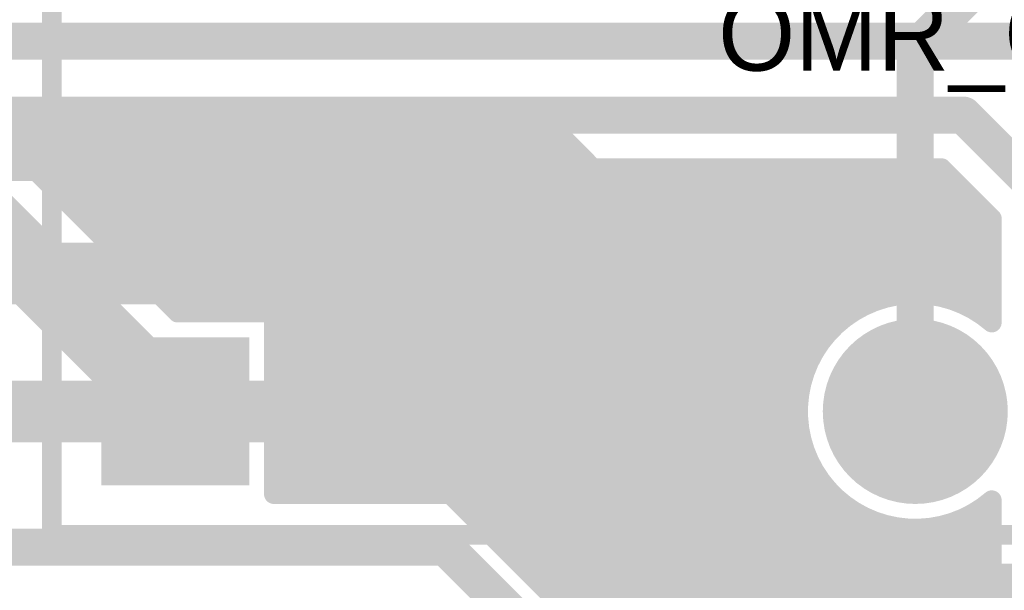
# Model space of a CAD drawing. Extents: x 7.17 to 14.1, y 4 to 11.75.
# Tile 166 of 219: x 9.31 to 9.71, y 8.34 to 8.57. Entities that reach past the tile are written whole.
import ezdxf

# ---------------------------------------------------------------- set-up
doc = ezdxf.new("R2010")
doc.units = 0
doc.layers.get('0').update_dxf_attribs({"linetype": 'CONTINUOUS'})
for name, color, linetype in [('BOTTOMLAYER', 5, 'CONTINUOUS'), ('BOTTOMSOLDER', 6, 'CONTINUOUS'), ('MECHANICAL1', 6, 'CONTINUOUS'), ('MULTILAYER', 9, 'CONTINUOUS'), ('TOPLAYER', 1, 'CONTINUOUS'), ('TOPOVERLAY', 2, 'CONTINUOUS'), ('TOPSOLDER', 216, 'CONTINUOUS')]:
    doc.layers.add(name, color=color, linetype=linetype)

# ---------------------------------------------------------------- blocks, each defined once
blk = doc.blocks.new('RELAY44_24')
at = {"layer": 'BOTTOMSOLDER', "const_width": 0.0375}
blk.add_lwpolyline([(0.28125, 0, 1), (0.31875, 0, 1)], format="xyb", close=True, dxfattribs=at)
at = {"layer": 'BOTTOMSOLDER'}
blk.add_solid([(0.03, -0.03), (0.03, 0.03), (-0.03, -0.03), (-0.03, 0.03)], dxfattribs=at)
at = {"layer": 'MECHANICAL1', "const_width": 0.008}
for points in [[(-0.05, -0.05), (-0.05, 0.35)], [(-0.05, -0.05), (0.75, -0.05)]]:
    blk.add_lwpolyline(points, dxfattribs=at)
at = {"layer": 'MECHANICAL1', "const_width": 0.004}
blk.add_lwpolyline([(-0.052, -0.05, 1), (-0.048, -0.05, 1)], format="xyb", close=True, dxfattribs=at)
blk.add_lwpolyline([(-0.052, -0.05, 1), (-0.048, -0.05, 1)], format="xyb", close=True, dxfattribs=at)
at = {"layer": 'MULTILAYER', "const_width": 0.0335}
blk.add_lwpolyline([(0.28325, 0, 1), (0.31675, 0, 1)], format="xyb", close=True, dxfattribs=at)
at = {"layer": 'MULTILAYER'}
blk.add_solid([(0.026, -0.026), (0.026, 0.026), (-0.026, -0.026), (-0.026, 0.026)], dxfattribs=at)
at = {"layer": 'TOPOVERLAY', "const_width": 0.008}
for points in [[(-0.05, -0.05), (-0.05, 0.35)], [(-0.05, -0.05), (0.75, -0.05)]]:
    blk.add_lwpolyline(points, dxfattribs=at)
at = {"layer": 'TOPOVERLAY', "const_width": 0.004}
blk.add_lwpolyline([(-0.052, -0.05, 1), (-0.048, -0.05, 1)], format="xyb", close=True, dxfattribs=at)
blk.add_lwpolyline([(-0.052, -0.05, 1), (-0.048, -0.05, 1)], format="xyb", close=True, dxfattribs=at)
at = {"layer": 'TOPSOLDER', "const_width": 0.0375}
blk.add_lwpolyline([(0.28125, 0, 1), (0.31875, 0, 1)], format="xyb", close=True, dxfattribs=at)
at = {"layer": 'TOPSOLDER'}
blk.add_solid([(0.03, -0.03), (0.03, 0.03), (-0.03, -0.03), (-0.03, 0.03)], dxfattribs=at)

msp = doc.modelspace()

# ---------------------------------------------------------------- linework, layer by layer
at = {"layer": 'BOTTOMLAYER'}
for points, const_width in [([(8.250404, 8.565), (9.944447, 8.565)], 0.015), ([(8.230404, 8.535), (9.694447, 8.535)], 0.015), ([(9.694447, 8.535), (9.727404, 8.502043)], 0.015), ([(9.317416, 8.5135), (9.685541, 8.5135)], 0.008), ([(9.317416, 8.5135), (9.375916, 8.455)], 0.008), ([(9.319756, 8.5135), (9.378256, 8.455)], 0.008), ([(9.322043, 8.508873), (9.32667, 8.5135)], 0.008), ([(9.325579, 8.505337), (9.333742, 8.5135)], 0.008), ([(9.326827, 8.5135), (9.385327, 8.455)], 0.008), ([(9.329114, 8.501802), (9.340813, 8.5135)], 0.008), ([(9.33265, 8.498266), (9.347884, 8.5135)], 0.008), ([(9.333898, 8.5135), (9.392398, 8.455)], 0.008), ([(9.336185, 8.494731), (9.354955, 8.5135)], 0.008), ([(9.339721, 8.491195), (9.362026, 8.5135)], 0.008), ([(9.340969, 8.5135), (9.399469, 8.455)], 0.008), ([(9.343257, 8.48766), (9.369097, 8.5135)], 0.008), ([(9.346792, 8.484124), (9.376168, 8.5135)], 0.008), ([(9.34804, 8.5135), (9.40654, 8.455)], 0.008), ([(9.350328, 8.480588), (9.383239, 8.5135)], 0.008), ([(9.353863, 8.477053), (9.39031, 8.5135)], 0.008), ([(9.355111, 8.5135), (9.413611, 8.455)], 0.008), ([(9.357399, 8.473517), (9.397381, 8.5135)], 0.008), ([(9.360934, 8.469982), (9.404452, 8.5135)], 0.008), ([(9.362182, 8.5135), (9.602151, 8.273532)], 0.008), ([(9.36447, 8.466446), (9.411524, 8.5135)], 0.008), ([(9.368005, 8.462911), (9.418595, 8.5135)], 0.008), ([(9.369254, 8.5135), (9.606524, 8.27623)], 0.008), ([(9.371541, 8.459375), (9.425666, 8.5135)], 0.008), ([(9.375077, 8.45584), (9.432737, 8.5135)], 0.008), ([(9.376325, 8.5135), (9.611356, 8.278469)], 0.008), ([(9.381308, 8.455), (9.439808, 8.5135)], 0.008), ([(9.383396, 8.5135), (9.616714, 8.280182)], 0.008), ([(9.388379, 8.455), (9.446879, 8.5135)], 0.008), ([(9.390467, 8.5135), (9.622717, 8.28125)], 0.008), ([(9.39545, 8.455), (9.45395, 8.5135)], 0.008), ([(9.397538, 8.5135), (9.629592, 8.281446)], 0.008), ([(9.402521, 8.455), (9.461021, 8.5135)], 0.008), ([(9.404609, 8.5135), (9.637873, 8.280237)], 0.008), ([(9.409592, 8.455), (9.468092, 8.5135)], 0.008), ([(9.41168, 8.5135), (9.649816, 8.275364)], 0.008), ([(9.414904, 8.417885), (9.510519, 8.5135)], 0.008), ([(9.414904, 8.432027), (9.496377, 8.5135)], 0.008), ([(9.414904, 8.424956), (9.503448, 8.5135)], 0.008), ([(9.414904, 8.446169), (9.482235, 8.5135)], 0.008), ([(9.414904, 8.439098), (9.489306, 8.5135)], 0.008), ([(9.414904, 8.45324), (9.475164, 8.5135)], 0.008), ([(9.414904, 8.389601), (9.538803, 8.5135)], 0.008), ([(9.414904, 8.38253), (9.545875, 8.5135)], 0.008), ([(9.414904, 8.403743), (9.524661, 8.5135)], 0.008), ([(9.414904, 8.396672), (9.531732, 8.5135)], 0.008), ([(9.414904, 8.410814), (9.51759, 8.5135)], 0.008), ([(9.418751, 8.5135), (9.684593, 8.247659)], 0.008), ([(9.420946, 8.3815), (9.552946, 8.5135)], 0.008), ([(9.425822, 8.5135), (9.686251, 8.253071)], 0.008), ([(9.428017, 8.3815), (9.560017, 8.5135)], 0.008), ([(9.432894, 8.5135), (9.688444, 8.257949)], 0.008), ([(9.435088, 8.3815), (9.567088, 8.5135)], 0.008), ([(9.439965, 8.5135), (9.691102, 8.262363)], 0.008), ([(9.442159, 8.3815), (9.574159, 8.5135)], 0.008), ([(9.447036, 8.5135), (9.694184, 8.266352)], 0.008), ([(9.44923, 8.3815), (9.58123, 8.5135)], 0.008), ([(9.454107, 8.5135), (9.697672, 8.269935)], 0.008), ([(9.456301, 8.3815), (9.588301, 8.5135)], 0.008), ([(9.461178, 8.5135), (9.701564, 8.273113)], 0.008), ([(9.463372, 8.3815), (9.595372, 8.5135)], 0.008), ([(9.468249, 8.5135), (9.705875, 8.275873)], 0.008), ([(9.470443, 8.3815), (9.602443, 8.5135)], 0.008), ([(9.47532, 8.5135), (9.705904, 8.282916)], 0.008), ([(9.477514, 8.3815), (9.609514, 8.5135)], 0.008), ([(9.482391, 8.5135), (9.705904, 8.289987)], 0.008), ([(9.484585, 8.3815), (9.616585, 8.5135)], 0.008), ([(9.489462, 8.5135), (9.705904, 8.297058)], 0.008), ([(9.490721, 8.380564), (9.623657, 8.5135)], 0.008), ([(9.495605, 8.378378), (9.630728, 8.5135)], 0.008), ([(9.496533, 8.5135), (9.705904, 8.304129)], 0.008), ([(9.499576, 8.375277), (9.637799, 8.5135)], 0.008), ([(9.503111, 8.371741), (9.64487, 8.5135)], 0.008), ([(9.503604, 8.5135), (9.705904, 8.3112)], 0.008), ([(9.506647, 8.368206), (9.651941, 8.5135)], 0.008), ([(9.510182, 8.36467), (9.659012, 8.5135)], 0.008), ([(9.510676, 8.5135), (9.635107, 8.389069)], 0.008), ([(9.513718, 8.361135), (9.666083, 8.5135)], 0.008), ([(9.517253, 8.357599), (9.673154, 8.5135)], 0.008), ([(9.517747, 8.5135), (9.629206, 8.402041)], 0.008), ([(9.520789, 8.354064), (9.680225, 8.5135)], 0.008), ([(9.524818, 8.5135), (9.627597, 8.410721)], 0.008), ([(9.531889, 8.5135), (9.627492, 8.417896)], 0.008), ([(9.53896, 8.5135), (9.628296, 8.424164)], 0.008), ([(9.546031, 8.5135), (9.629759, 8.429772)], 0.008), ([(9.553102, 8.5135), (9.631751, 8.434851)], 0.008), ([(9.560173, 8.5135), (9.634196, 8.439477)], 0.008), ([(9.567244, 8.5135), (9.63705, 8.443694)], 0.008), ([(9.574316, 8.5135), (9.640288, 8.447527)], 0.008), ([(9.581387, 8.5135), (9.6439, 8.450986)], 0.008), ([(9.588458, 8.5135), (9.647888, 8.454069)], 0.008), ([(9.595529, 8.5135), (9.652269, 8.45676)], 0.008), ([(9.6026, 8.5135), (9.657073, 8.459026)], 0.008), ([(9.609671, 8.5135), (9.662358, 8.460813)], 0.008), ([(9.616742, 8.5135), (9.668215, 8.462027)], 0.008), ([(9.623813, 8.5135), (9.674813, 8.4625)], 0.008), ([(9.630884, 8.5135), (9.682495, 8.46189)], 0.008), ([(9.637955, 8.5135), (9.692227, 8.459229)], 0.008), ([(9.645002, 8.5135), (9.705904, 8.452598)], 0.008), ([(9.652073, 8.5135), (9.705904, 8.459669)], 0.008), ([(9.659144, 8.5135), (9.705904, 8.46674)], 0.008), ([(9.666215, 8.5135), (9.705904, 8.473811)], 0.008), ([(9.673286, 8.5135), (9.705904, 8.480882)], 0.008), ([(9.680358, 8.5135), (9.705904, 8.487954)], 0.008), ([(9.685541, 8.5135), (9.705904, 8.493137)], 0.008), ([(9.289904, 8.5), (9.374904, 8.415)], 0.03), ([(9.524325, 8.350528), (9.686419, 8.512622)], 0.008), ([(9.52786, 8.346993), (9.689955, 8.509087)], 0.008), ([(9.531396, 8.343457), (9.69349, 8.505551)], 0.008), ([(9.651135, 8.456125), (9.697026, 8.502016)], 0.008), ([(9.663088, 8.461007), (9.700561, 8.49848)], 0.008), ([(9.671532, 8.46238), (9.704097, 8.494945)], 0.008), ([(9.705904, 8.45099), (9.705904, 8.493137)], 0.008), ([(9.678581, 8.462357), (9.705904, 8.489681)], 0.008), ([(9.68476, 8.461466), (9.705904, 8.48261)], 0.008), ([(9.690301, 8.459935), (9.705904, 8.475539)], 0.008), ([(9.695323, 8.457887), (9.705904, 8.468468)], 0.008), ([(9.699899, 8.455392), (9.705904, 8.461396)], 0.008), ([(9.375916, 8.455), (9.414904, 8.455)], 0.008), ([(9.414904, 8.3815), (9.414904, 8.455)], 0.008), ([(9.414904, 8.453707), (9.487302, 8.38131)], 0.008), ([(9.414904, 8.446636), (9.48004, 8.3815)], 0.008), ([(9.414904, 8.439565), (9.472969, 8.3815)], 0.008), ([(9.534931, 8.339921), (9.633779, 8.438769)], 0.008), ([(9.414904, 8.432494), (9.465898, 8.3815)], 0.008), ([(9.414904, 8.425423), (9.458827, 8.3815)], 0.008), ([(9.538467, 8.336386), (9.628897, 8.426816)], 0.008), ([(9.414904, 8.418352), (9.451756, 8.3815)], 0.008), ([(9.542002, 8.33285), (9.627524, 8.418372)], 0.008), ([(9.414904, 8.411281), (9.444685, 8.3815)], 0.008), ([(9.545253, 8.32903), (9.627546, 8.411323)], 0.008), ([(9.414904, 8.40421), (9.437614, 8.3815)], 0.008), ([(9.547629, 8.324335), (9.628438, 8.405144)], 0.008), ([(9.548855, 8.31849), (9.629969, 8.399603)], 0.008), ([(9.414904, 8.397139), (9.430543, 8.3815)], 0.008), ([(9.548904, 8.311468), (9.632017, 8.394581)], 0.008), ([(9.414904, 8.390068), (9.423471, 8.3815)], 0.008), ([(9.548904, 8.304396), (9.634512, 8.390005)], 0.008), ([(9.548904, 8.297325), (9.637413, 8.385834)], 0.008), ([(9.414904, 8.3815), (9.484447, 8.3815)], 0.008), ([(9.548904, 8.290254), (9.640695, 8.382045)], 0.008), ([(9.548904, 8.283183), (9.644351, 8.37863)], 0.008), ([(9.705904, 8.275889), (9.705904, 8.37901)], 0.008), ([(9.49965, 8.375203), (9.542607, 8.332246)], 0.008), ([(9.548904, 8.276112), (9.648384, 8.375592)], 0.008), ([(9.604318, 8.274957), (9.705904, 8.376543)], 0.008), ([(9.648973, 8.375203), (9.705904, 8.318272)], 0.008), ([(9.699381, 8.374292), (9.705904, 8.367769)], 0.008), ([(9.703598, 8.377146), (9.705904, 8.37484)], 0.008), ([(9.553088, 8.273226), (9.652813, 8.37295)], 0.008), ([(9.556996, 8.270062), (9.657671, 8.370736)], 0.008), ([(9.570164, 8.247874), (9.693642, 8.371352)], 0.008), ([(9.61658, 8.280148), (9.705904, 8.369472)], 0.008), ([(9.61658, 8.280148), (9.705904, 8.369472)], 0.008), ([(9.689676, 8.369855), (9.705904, 8.353627)], 0.008), ([(9.694755, 8.371847), (9.705904, 8.360698)], 0.008), ([(9.5605, 8.266494), (9.663017, 8.369011)], 0.008), ([(9.563597, 8.262521), (9.668951, 8.367874)], 0.008), ([(9.566271, 8.258124), (9.675653, 8.367506)], 0.008), ([(9.568483, 8.253265), (9.683503, 8.368285)], 0.008), ([(9.661945, 8.369302), (9.705904, 8.325343)], 0.008), ([(9.670625, 8.367693), (9.705904, 8.332414)], 0.008), ([(9.677801, 8.367588), (9.705904, 8.339485)], 0.008), ([(9.684068, 8.368392), (9.705904, 8.346556)], 0.008), ([(9.219447, 8.36), (9.484447, 8.36)], 0.015), ([(9.484447, 8.36), (9.527404, 8.317043)], 0.015), ([(9.624933, 8.281431), (9.705904, 8.362401)], 0.008), ([(9.631849, 8.281275), (9.705904, 8.35533)], 0.008), ([(9.63788, 8.280235), (9.705904, 8.348259)], 0.008), ([(9.64326, 8.278544), (9.705904, 8.341188)], 0.008)]:
    msp.add_lwpolyline(points, dxfattribs=dict(at, const_width=const_width))
for points, const_width in [([(9.690697, 8.535, 1), (9.698197, 8.535, 1)], 0.0075), ([(9.690697, 8.535, 1), (9.698197, 8.535, 1)], 0.0075), ([(9.315416, 8.5135, 1), (9.319416, 8.5135, 1)], 0.004), ([(9.315416, 8.5135, 1), (9.319416, 8.5135, 1)], 0.004), ([(9.317756, 8.5135, 1), (9.321756, 8.5135, 1)], 0.004), ([(9.32467, 8.5135, 1), (9.32867, 8.5135, 1)], 0.004), ([(9.324827, 8.5135, 1), (9.328827, 8.5135, 1)], 0.004), ([(9.331741, 8.5135, 1), (9.335741, 8.5135, 1)], 0.004), ([(9.331898, 8.5135, 1), (9.335898, 8.5135, 1)], 0.004), ([(9.338813, 8.5135, 1), (9.342813, 8.5135, 1)], 0.004), ([(9.338969, 8.5135, 1), (9.342969, 8.5135, 1)], 0.004), ([(9.345884, 8.5135, 1), (9.349884, 8.5135, 1)], 0.004), ([(9.34604, 8.5135, 1), (9.35004, 8.5135, 1)], 0.004), ([(9.352955, 8.5135, 1), (9.356955, 8.5135, 1)], 0.004), ([(9.353111, 8.5135, 1), (9.357111, 8.5135, 1)], 0.004), ([(9.360026, 8.5135, 1), (9.364026, 8.5135, 1)], 0.004), ([(9.360183, 8.5135, 1), (9.364183, 8.5135, 1)], 0.004), ([(9.367097, 8.5135, 1), (9.371097, 8.5135, 1)], 0.004), ([(9.367254, 8.5135, 1), (9.371254, 8.5135, 1)], 0.004), ([(9.374168, 8.5135, 1), (9.378168, 8.5135, 1)], 0.004), ([(9.374325, 8.5135, 1), (9.378325, 8.5135, 1)], 0.004), ([(9.381239, 8.5135, 1), (9.385239, 8.5135, 1)], 0.004), ([(9.381396, 8.5135, 1), (9.385396, 8.5135, 1)], 0.004), ([(9.38831, 8.5135, 1), (9.39231, 8.5135, 1)], 0.004), ([(9.388467, 8.5135, 1), (9.392467, 8.5135, 1)], 0.004), ([(9.395381, 8.5135, 1), (9.399381, 8.5135, 1)], 0.004), ([(9.395538, 8.5135, 1), (9.399538, 8.5135, 1)], 0.004), ([(9.402453, 8.5135, 1), (9.406453, 8.5135, 1)], 0.004), ([(9.402609, 8.5135, 1), (9.406609, 8.5135, 1)], 0.004), ([(9.409524, 8.5135, 1), (9.413524, 8.5135, 1)], 0.004), ([(9.40968, 8.5135, 1), (9.41368, 8.5135, 1)], 0.004), ([(9.416595, 8.5135, 1), (9.420595, 8.5135, 1)], 0.004), ([(9.416751, 8.5135, 1), (9.420751, 8.5135, 1)], 0.004), ([(9.423666, 8.5135, 1), (9.427666, 8.5135, 1)], 0.004), ([(9.423822, 8.5135, 1), (9.427822, 8.5135, 1)], 0.004), ([(9.430737, 8.5135, 1), (9.434737, 8.5135, 1)], 0.004), ([(9.430893, 8.5135, 1), (9.434893, 8.5135, 1)], 0.004), ([(9.437808, 8.5135, 1), (9.441808, 8.5135, 1)], 0.004), ([(9.437965, 8.5135, 1), (9.441965, 8.5135, 1)], 0.004), ([(9.444879, 8.5135, 1), (9.448879, 8.5135, 1)], 0.004), ([(9.445036, 8.5135, 1), (9.449036, 8.5135, 1)], 0.004), ([(9.45195, 8.5135, 1), (9.45595, 8.5135, 1)], 0.004), ([(9.452107, 8.5135, 1), (9.456107, 8.5135, 1)], 0.004), ([(9.459021, 8.5135, 1), (9.463021, 8.5135, 1)], 0.004), ([(9.459178, 8.5135, 1), (9.463178, 8.5135, 1)], 0.004), ([(9.466092, 8.5135, 1), (9.470092, 8.5135, 1)], 0.004), ([(9.466249, 8.5135, 1), (9.470249, 8.5135, 1)], 0.004), ([(9.473164, 8.5135, 1), (9.477163, 8.5135, 1)], 0.004), ([(9.47332, 8.5135, 1), (9.47732, 8.5135, 1)], 0.004), ([(9.480235, 8.5135, 1), (9.484235, 8.5135, 1)], 0.004), ([(9.480391, 8.5135, 1), (9.484391, 8.5135, 1)], 0.004), ([(9.487306, 8.5135, 1), (9.491306, 8.5135, 1)], 0.004), ([(9.487462, 8.5135, 1), (9.491462, 8.5135, 1)], 0.004), ([(9.494377, 8.5135, 1), (9.498377, 8.5135, 1)], 0.004), ([(9.494533, 8.5135, 1), (9.498533, 8.5135, 1)], 0.004), ([(9.501448, 8.5135, 1), (9.505448, 8.5135, 1)], 0.004), ([(9.501604, 8.5135, 1), (9.505605, 8.5135, 1)], 0.004), ([(9.508519, 8.5135, 1), (9.512519, 8.5135, 1)], 0.004), ([(9.508676, 8.5135, 1), (9.512676, 8.5135, 1)], 0.004), ([(9.51559, 8.5135, 1), (9.51959, 8.5135, 1)], 0.004), ([(9.515747, 8.5135, 1), (9.519747, 8.5135, 1)], 0.004), ([(9.522661, 8.5135, 1), (9.526661, 8.5135, 1)], 0.004), ([(9.522818, 8.5135, 1), (9.526818, 8.5135, 1)], 0.004), ([(9.529732, 8.5135, 1), (9.533732, 8.5135, 1)], 0.004), ([(9.529889, 8.5135, 1), (9.533889, 8.5135, 1)], 0.004), ([(9.536803, 8.5135, 1), (9.540803, 8.5135, 1)], 0.004), ([(9.53696, 8.5135, 1), (9.54096, 8.5135, 1)], 0.004), ([(9.543874, 8.5135, 1), (9.547875, 8.5135, 1)], 0.004), ([(9.544031, 8.5135, 1), (9.548031, 8.5135, 1)], 0.004), ([(9.550946, 8.5135, 1), (9.554946, 8.5135, 1)], 0.004), ([(9.551102, 8.5135, 1), (9.555102, 8.5135, 1)], 0.004), ([(9.558017, 8.5135, 1), (9.562017, 8.5135, 1)], 0.004), ([(9.558173, 8.5135, 1), (9.562173, 8.5135, 1)], 0.004), ([(9.565088, 8.5135, 1), (9.569088, 8.5135, 1)], 0.004), ([(9.565244, 8.5135, 1), (9.569244, 8.5135, 1)], 0.004), ([(9.572159, 8.5135, 1), (9.576159, 8.5135, 1)], 0.004), ([(9.572316, 8.5135, 1), (9.576315, 8.5135, 1)], 0.004), ([(9.57923, 8.5135, 1), (9.58323, 8.5135, 1)], 0.004), ([(9.579387, 8.5135, 1), (9.583387, 8.5135, 1)], 0.004), ([(9.586301, 8.5135, 1), (9.590301, 8.5135, 1)], 0.004), ([(9.586458, 8.5135, 1), (9.590458, 8.5135, 1)], 0.004), ([(9.593372, 8.5135, 1), (9.597372, 8.5135, 1)], 0.004), ([(9.593529, 8.5135, 1), (9.597529, 8.5135, 1)], 0.004), ([(9.600443, 8.5135, 1), (9.604443, 8.5135, 1)], 0.004), ([(9.6006, 8.5135, 1), (9.6046, 8.5135, 1)], 0.004), ([(9.607514, 8.5135, 1), (9.611514, 8.5135, 1)], 0.004), ([(9.607671, 8.5135, 1), (9.611671, 8.5135, 1)], 0.004), ([(9.614586, 8.5135, 1), (9.618586, 8.5135, 1)], 0.004), ([(9.614742, 8.5135, 1), (9.618742, 8.5135, 1)], 0.004), ([(9.621657, 8.5135, 1), (9.625657, 8.5135, 1)], 0.004), ([(9.621813, 8.5135, 1), (9.625813, 8.5135, 1)], 0.004), ([(9.628728, 8.5135, 1), (9.632728, 8.5135, 1)], 0.004), ([(9.628884, 8.5135, 1), (9.632884, 8.5135, 1)], 0.004), ([(9.635799, 8.5135, 1), (9.639799, 8.5135, 1)], 0.004), ([(9.635955, 8.5135, 1), (9.639955, 8.5135, 1)], 0.004), ([(9.64287, 8.5135, 1), (9.64687, 8.5135, 1)], 0.004), ([(9.643002, 8.5135, 1), (9.647002, 8.5135, 1)], 0.004), ([(9.649941, 8.5135, 1), (9.653941, 8.5135, 1)], 0.004), ([(9.650073, 8.5135, 1), (9.654073, 8.5135, 1)], 0.004), ([(9.657012, 8.5135, 1), (9.661012, 8.5135, 1)], 0.004), ([(9.657144, 8.5135, 1), (9.661144, 8.5135, 1)], 0.004), ([(9.664083, 8.5135, 1), (9.668083, 8.5135, 1)], 0.004), ([(9.664215, 8.5135, 1), (9.668215, 8.5135, 1)], 0.004), ([(9.671154, 8.5135, 1), (9.675154, 8.5135, 1)], 0.004), ([(9.671287, 8.5135, 1), (9.675287, 8.5135, 1)], 0.004), ([(9.678225, 8.5135, 1), (9.682225, 8.5135, 1)], 0.004), ([(9.678358, 8.5135, 1), (9.682358, 8.5135, 1)], 0.004), ([(9.683541, 8.5135, 1), (9.687541, 8.5135, 1)], 0.004), ([(9.683541, 8.5135, 1), (9.687541, 8.5135, 1)], 0.004), ([(9.684419, 8.512622, 1), (9.688419, 8.512622, 1)], 0.004), ([(9.687955, 8.509087, 1), (9.691954, 8.509087, 1)], 0.004), ([(9.320043, 8.508873, 1), (9.324043, 8.508873, 1)], 0.004), ([(9.323579, 8.505337, 1), (9.327579, 8.505337, 1)], 0.004), ([(9.69149, 8.505551, 1), (9.69549, 8.505551, 1)], 0.004), ([(9.327114, 8.501802, 1), (9.331114, 8.501802, 1)], 0.004), ([(9.695026, 8.502016, 1), (9.699026, 8.502016, 1)], 0.004), ([(9.33065, 8.498266, 1), (9.33465, 8.498266, 1)], 0.004), ([(9.698561, 8.49848, 1), (9.702561, 8.49848, 1)], 0.004), ([(9.334186, 8.494731, 1), (9.338185, 8.494731, 1)], 0.004), ([(9.702097, 8.494945, 1), (9.706097, 8.494945, 1)], 0.004), ([(9.703904, 8.493137, 1), (9.707904, 8.493137, 1)], 0.004), ([(9.703904, 8.493137, 1), (9.707904, 8.493137, 1)], 0.004), ([(9.337721, 8.491195, 1), (9.341721, 8.491195, 1)], 0.004), ([(9.703904, 8.489681, 1), (9.707904, 8.489681, 1)], 0.004), ([(9.341257, 8.48766, 1), (9.345257, 8.48766, 1)], 0.004), ([(9.703904, 8.487954, 1), (9.707904, 8.487954, 1)], 0.004), ([(9.344792, 8.484124, 1), (9.348792, 8.484124, 1)], 0.004), ([(9.703904, 8.48261, 1), (9.707904, 8.48261, 1)], 0.004), ([(9.348328, 8.480588, 1), (9.352328, 8.480588, 1)], 0.004), ([(9.703904, 8.480882, 1), (9.707904, 8.480882, 1)], 0.004), ([(9.351863, 8.477053, 1), (9.355863, 8.477053, 1)], 0.004), ([(9.355399, 8.473517, 1), (9.359399, 8.473517, 1)], 0.004), ([(9.703904, 8.475539, 1), (9.707904, 8.475539, 1)], 0.004), ([(9.703904, 8.473811, 1), (9.707904, 8.473811, 1)], 0.004), ([(9.358934, 8.469982, 1), (9.362934, 8.469982, 1)], 0.004), ([(9.36247, 8.466446, 1), (9.36647, 8.466446, 1)], 0.004), ([(9.703904, 8.468468, 1), (9.707904, 8.468468, 1)], 0.004), ([(9.703904, 8.46674, 1), (9.707904, 8.46674, 1)], 0.004), ([(9.366005, 8.462911, 1), (9.370005, 8.462911, 1)], 0.004), ([(9.666215, 8.462027, 1), (9.670215, 8.462027, 1)], 0.004), ([(9.669532, 8.46238, 1), (9.673532, 8.46238, 1)], 0.004), ([(9.672813, 8.4625, 1), (9.676813, 8.4625, 1)], 0.004), ([(9.676581, 8.462357, 1), (9.680581, 8.462357, 1)], 0.004), ([(9.680495, 8.46189, 1), (9.684495, 8.46189, 1)], 0.004), ([(9.68276, 8.461466, 1), (9.68676, 8.461466, 1)], 0.004), ([(9.703904, 8.461396, 1), (9.707904, 8.461396, 1)], 0.004), ([(9.369541, 8.459375, 1), (9.373541, 8.459375, 1)], 0.004), ([(9.655074, 8.459026, 1), (9.659073, 8.459026, 1)], 0.004), ([(9.660358, 8.460813, 1), (9.664358, 8.460813, 1)], 0.004), ([(9.661088, 8.461007, 1), (9.665088, 8.461007, 1)], 0.004), ([(9.688301, 8.459935, 1), (9.692301, 8.459935, 1)], 0.004), ([(9.690227, 8.459229, 1), (9.694227, 8.459229, 1)], 0.004), ([(9.693323, 8.457887, 1), (9.697323, 8.457887, 1)], 0.004), ([(9.703904, 8.459669, 1), (9.707904, 8.459669, 1)], 0.004), ([(9.373076, 8.45584, 1), (9.377076, 8.45584, 1)], 0.004), ([(9.373916, 8.455, 1), (9.377916, 8.455, 1)], 0.004), ([(9.373916, 8.455, 1), (9.377916, 8.455, 1)], 0.004), ([(9.376256, 8.455, 1), (9.380256, 8.455, 1)], 0.004), ([(9.379308, 8.455, 1), (9.383308, 8.455, 1)], 0.004), ([(9.383327, 8.455, 1), (9.387327, 8.455, 1)], 0.004), ([(9.386379, 8.455, 1), (9.390379, 8.455, 1)], 0.004), ([(9.390398, 8.455, 1), (9.394398, 8.455, 1)], 0.004), ([(9.39345, 8.455, 1), (9.39745, 8.455, 1)], 0.004), ([(9.397469, 8.455, 1), (9.401469, 8.455, 1)], 0.004), ([(9.400521, 8.455, 1), (9.404521, 8.455, 1)], 0.004), ([(9.40454, 8.455, 1), (9.40854, 8.455, 1)], 0.004), ([(9.407592, 8.455, 1), (9.411592, 8.455, 1)], 0.004), ([(9.411611, 8.455, 1), (9.415611, 8.455, 1)], 0.004), ([(9.412904, 8.455, 1), (9.416904, 8.455, 1)], 0.004), ([(9.412904, 8.455, 1), (9.416904, 8.455, 1)], 0.004), ([(9.412904, 8.453707, 1), (9.416904, 8.453707, 1)], 0.004), ([(9.412904, 8.45324, 1), (9.416904, 8.45324, 1)], 0.004), ([(9.645888, 8.454069, 1), (9.649888, 8.454069, 1)], 0.004), ([(9.649135, 8.456125, 1), (9.653135, 8.456125, 1)], 0.004), ([(9.650269, 8.45676, 1), (9.654269, 8.45676, 1)], 0.004), ([(9.697899, 8.455392, 1), (9.701899, 8.455392, 1)], 0.004), ([(9.6419, 8.450986, 1), (9.6459, 8.450986, 1)], 0.004), ([(9.703904, 8.452598, 1), (9.707904, 8.452598, 1)], 0.004), ([(9.703904, 8.45099, 1), (9.707904, 8.45099, 1)], 0.004), ([(9.703904, 8.45099, 1), (9.707904, 8.45099, 1)], 0.004), ([(9.412904, 8.446636, 1), (9.416904, 8.446636, 1)], 0.004), ([(9.412904, 8.446169, 1), (9.416904, 8.446169, 1)], 0.004), ([(9.638288, 8.447527, 1), (9.642288, 8.447527, 1)], 0.004), ([(9.63505, 8.443694, 1), (9.63905, 8.443694, 1)], 0.004), ([(9.412904, 8.439565, 1), (9.416904, 8.439565, 1)], 0.004), ([(9.412904, 8.439098, 1), (9.416904, 8.439098, 1)], 0.004), ([(9.631779, 8.438769, 1), (9.635779, 8.438769, 1)], 0.004), ([(9.632196, 8.439477, 1), (9.636196, 8.439477, 1)], 0.004), ([(9.629751, 8.434851, 1), (9.633751, 8.434851, 1)], 0.004), ([(9.412904, 8.432494, 1), (9.416904, 8.432494, 1)], 0.004), ([(9.412904, 8.432027, 1), (9.416904, 8.432027, 1)], 0.004), ([(9.627759, 8.429772, 1), (9.631759, 8.429772, 1)], 0.004), ([(9.367404, 8.415, 1), (9.382404, 8.415, 1)], 0.015), ([(9.412904, 8.425423, 1), (9.416904, 8.425423, 1)], 0.004), ([(9.626897, 8.426816, 1), (9.630897, 8.426816, 1)], 0.004), ([(9.412904, 8.424956, 1), (9.416904, 8.424956, 1)], 0.004), ([(9.626296, 8.424164, 1), (9.630296, 8.424164, 1)], 0.004), ([(9.412904, 8.418352, 1), (9.416904, 8.418352, 1)], 0.004), ([(9.412904, 8.417885, 1), (9.416904, 8.417885, 1)], 0.004), ([(9.625492, 8.417896, 1), (9.629492, 8.417896, 1)], 0.004), ([(9.625524, 8.418372, 1), (9.629524, 8.418372, 1)], 0.004), ([(9.412904, 8.411281, 1), (9.416904, 8.411281, 1)], 0.004), ([(9.412904, 8.410814, 1), (9.416904, 8.410814, 1)], 0.004), ([(9.625547, 8.411323, 1), (9.629547, 8.411323, 1)], 0.004), ([(9.625597, 8.410721, 1), (9.629597, 8.410721, 1)], 0.004), ([(9.412904, 8.40421, 1), (9.416904, 8.40421, 1)], 0.004), ([(9.412904, 8.403743, 1), (9.416904, 8.403743, 1)], 0.004), ([(9.626438, 8.405144, 1), (9.630438, 8.405144, 1)], 0.004), ([(9.627206, 8.402041, 1), (9.631206, 8.402041, 1)], 0.004), ([(9.627969, 8.399603, 1), (9.631969, 8.399603, 1)], 0.004), ([(9.412904, 8.397139, 1), (9.416904, 8.397139, 1)], 0.004), ([(9.412904, 8.396672, 1), (9.416904, 8.396672, 1)], 0.004), ([(9.630017, 8.394581, 1), (9.634017, 8.394581, 1)], 0.004), ([(9.412904, 8.390068, 1), (9.416904, 8.390068, 1)], 0.004), ([(9.412904, 8.389601, 1), (9.416904, 8.389601, 1)], 0.004), ([(9.632512, 8.390005, 1), (9.636512, 8.390005, 1)], 0.004), ([(9.633107, 8.389069, 1), (9.637107, 8.389069, 1)], 0.004), ([(9.635413, 8.385834, 1), (9.639413, 8.385834, 1)], 0.004), ([(9.412904, 8.38253, 1), (9.416904, 8.38253, 1)], 0.004), ([(9.412904, 8.3815, 1), (9.416904, 8.3815, 1)], 0.004), ([(9.412904, 8.3815, 1), (9.416904, 8.3815, 1)], 0.004), ([(9.418946, 8.3815, 1), (9.422946, 8.3815, 1)], 0.004), ([(9.421472, 8.3815, 1), (9.425472, 8.3815, 1)], 0.004), ([(9.426017, 8.3815, 1), (9.430017, 8.3815, 1)], 0.004), ([(9.428543, 8.3815, 1), (9.432543, 8.3815, 1)], 0.004), ([(9.433088, 8.3815, 1), (9.437088, 8.3815, 1)], 0.004), ([(9.435614, 8.3815, 1), (9.439614, 8.3815, 1)], 0.004), ([(9.440159, 8.3815, 1), (9.444159, 8.3815, 1)], 0.004), ([(9.442685, 8.3815, 1), (9.446685, 8.3815, 1)], 0.004), ([(9.44723, 8.3815, 1), (9.45123, 8.3815, 1)], 0.004), ([(9.449756, 8.3815, 1), (9.453756, 8.3815, 1)], 0.004), ([(9.454301, 8.3815, 1), (9.458301, 8.3815, 1)], 0.004), ([(9.456827, 8.3815, 1), (9.460827, 8.3815, 1)], 0.004), ([(9.461372, 8.3815, 1), (9.465372, 8.3815, 1)], 0.004), ([(9.463898, 8.3815, 1), (9.467898, 8.3815, 1)], 0.004), ([(9.468443, 8.3815, 1), (9.472443, 8.3815, 1)], 0.004), ([(9.470969, 8.3815, 1), (9.474969, 8.3815, 1)], 0.004), ([(9.475514, 8.3815, 1), (9.479514, 8.3815, 1)], 0.004), ([(9.47804, 8.3815, 1), (9.48204, 8.3815, 1)], 0.004), ([(9.482447, 8.3815, 1), (9.486447, 8.3815, 1)], 0.004), ([(9.482447, 8.3815, 1), (9.486447, 8.3815, 1)], 0.004), ([(9.482447, 8.3815, 1), (9.486447, 8.3815, 1)], 0.004), ([(9.482585, 8.3815, 1), (9.486585, 8.3815, 1)], 0.004), ([(9.638695, 8.382045, 1), (9.642695, 8.382045, 1)], 0.004), ([(9.485302, 8.38131, 1), (9.489302, 8.38131, 1)], 0.004), ([(9.488721, 8.380564, 1), (9.492721, 8.380564, 1)], 0.004), ([(9.493605, 8.378378, 1), (9.497605, 8.378378, 1)], 0.004), ([(9.642351, 8.37863, 1), (9.646351, 8.37863, 1)], 0.004), ([(9.703904, 8.37901, 1), (9.707904, 8.37901, 1)], 0.004), ([(9.703904, 8.37901, 1), (9.707904, 8.37901, 1)], 0.004), ([(9.497575, 8.375277, 1), (9.501575, 8.375277, 1)], 0.004), ([(9.49765, 8.375203, 1), (9.50165, 8.375203, 1)], 0.004), ([(9.49765, 8.375203, 1), (9.50165, 8.375203, 1)], 0.004), ([(9.49765, 8.375203, 1), (9.50165, 8.375203, 1)], 0.004), ([(9.646384, 8.375592, 1), (9.650384, 8.375592, 1)], 0.004), ([(9.646973, 8.375203, 1), (9.650973, 8.375203, 1)], 0.004), ([(9.697381, 8.374292, 1), (9.701381, 8.374292, 1)], 0.004), ([(9.701598, 8.377146, 1), (9.705598, 8.377146, 1)], 0.004), ([(9.703904, 8.376543, 1), (9.707904, 8.376543, 1)], 0.004), ([(9.703904, 8.37484, 1), (9.707904, 8.37484, 1)], 0.004), ([(9.501111, 8.371741, 1), (9.505111, 8.371741, 1)], 0.004), ([(9.650813, 8.37295, 1), (9.654813, 8.37295, 1)], 0.004), ([(9.655671, 8.370736, 1), (9.659671, 8.370736, 1)], 0.004), ([(9.687676, 8.369855, 1), (9.691676, 8.369855, 1)], 0.004), ([(9.691641, 8.371352, 1), (9.695642, 8.371352, 1)], 0.004), ([(9.692755, 8.371847, 1), (9.696755, 8.371847, 1)], 0.004), ([(9.703904, 8.369472, 1), (9.707904, 8.369472, 1)], 0.004), ([(9.703904, 8.369472, 1), (9.707904, 8.369472, 1)], 0.004), ([(9.504647, 8.368206, 1), (9.508647, 8.368206, 1)], 0.004), ([(9.659945, 8.369302, 1), (9.663945, 8.369302, 1)], 0.004), ([(9.661017, 8.369011, 1), (9.665017, 8.369011, 1)], 0.004), ([(9.666951, 8.367874, 1), (9.670951, 8.367874, 1)], 0.004), ([(9.668625, 8.367693, 1), (9.672625, 8.367693, 1)], 0.004), ([(9.673653, 8.367506, 1), (9.677653, 8.367506, 1)], 0.004), ([(9.6758, 8.367588, 1), (9.679801, 8.367588, 1)], 0.004), ([(9.681503, 8.368285, 1), (9.685503, 8.368285, 1)], 0.004), ([(9.682068, 8.368392, 1), (9.686068, 8.368392, 1)], 0.004), ([(9.703904, 8.367769, 1), (9.707904, 8.367769, 1)], 0.004), ([(9.480697, 8.36, 1), (9.488197, 8.36, 1)], 0.0075), ([(9.480697, 8.36, 1), (9.488197, 8.36, 1)], 0.0075), ([(9.508182, 8.36467, 1), (9.512182, 8.36467, 1)], 0.004), ([(9.703904, 8.362401, 1), (9.707904, 8.362401, 1)], 0.004), ([(9.511718, 8.361135, 1), (9.515718, 8.361135, 1)], 0.004), ([(9.515253, 8.357599, 1), (9.519253, 8.357599, 1)], 0.004), ([(9.703904, 8.360698, 1), (9.707904, 8.360698, 1)], 0.004), ([(9.518789, 8.354064, 1), (9.522789, 8.354064, 1)], 0.004), ([(9.703904, 8.35533, 1), (9.707904, 8.35533, 1)], 0.004), ([(9.703904, 8.353627, 1), (9.707904, 8.353627, 1)], 0.004), ([(9.522324, 8.350528, 1), (9.526324, 8.350528, 1)], 0.004), ([(9.52586, 8.346993, 1), (9.52986, 8.346993, 1)], 0.004), ([(9.703904, 8.348259, 1), (9.707904, 8.348259, 1)], 0.004), ([(9.703904, 8.346556, 1), (9.707904, 8.346556, 1)], 0.004), ([(9.529396, 8.343457, 1), (9.533396, 8.343457, 1)], 0.004), ([(9.532931, 8.339921, 1), (9.536931, 8.339921, 1)], 0.004), ([(9.703904, 8.341188, 1), (9.707904, 8.341188, 1)], 0.004), ([(9.703904, 8.339485, 1), (9.707904, 8.339485, 1)], 0.004)]:
    msp.add_lwpolyline(points, format="xyb", close=True, dxfattribs=dict(at, const_width=const_width))
at = {"layer": 'BOTTOMLAYER', "const_width": 0.008}
for points in [[(9.705904, 8.37901, -2.181187), (9.705904, 8.45099)], [(9.484447, 8.3815, -0.198912), (9.49965, 8.375203)], [(9.484447, 8.3815, -0.198912), (9.49965, 8.375203)]]:
    msp.add_lwpolyline(points, format="xyb", dxfattribs=at)
at = {"layer": 'BOTTOMSOLDER', "const_width": 0.0215}
for points in [[(9.429154, 8.470795, 1), (9.450654, 8.470795, 1)], [(9.479154, 8.470795, 1), (9.500654, 8.470795, 1)]]:
    msp.add_lwpolyline(points, format="xyb", close=True, dxfattribs=at)
at = {"layer": 'TOPLAYER'}
for points, const_width in [([(9.674904, 8.562), (9.737904, 8.625)], 0.015), ([(9.674904, 8.415), (9.674904, 8.562)], 0.015), ([(9.167904, 8.520795), (9.524904, 8.520795)], 0.025), ([(9.524904, 8.520795), (9.569904, 8.475795)], 0.025), ([(9.569904, 8.400795), (9.569904, 8.475795)], 0.025), ([(9.234904, 8.470795), (9.489904, 8.470795)], 0.025), ([(9.289904, 8.415), (9.464929, 8.415)], 0.025), ([(9.464929, 8.415), (9.584134, 8.295795)], 0.025), ([(9.569904, 8.400795), (9.629904, 8.340795)], 0.025), ([(9.629904, 8.340795), (9.929904, 8.340795)], 0.025)]:
    msp.add_lwpolyline(points, dxfattribs=dict(at, const_width=const_width))
for points, const_width in [([(9.671154, 8.562, 1), (9.678654, 8.562, 1)], 0.0075), ([(9.671154, 8.562, 1), (9.678654, 8.562, 1)], 0.0075), ([(9.518654, 8.520795, 1), (9.531154, 8.520795, 1)], 0.0125), ([(9.518654, 8.520795, 1), (9.531154, 8.520795, 1)], 0.0125), ([(9.563654, 8.475795, 1), (9.576154, 8.475795, 1)], 0.0125), ([(9.563654, 8.475795, 1), (9.576154, 8.475795, 1)], 0.0125), ([(9.483654, 8.470795, 1), (9.496154, 8.470795, 1)], 0.0125), ([(9.458679, 8.415, 1), (9.471179, 8.415, 1)], 0.0125), ([(9.458679, 8.415, 1), (9.471179, 8.415, 1)], 0.0125), ([(9.671154, 8.415, 1), (9.678654, 8.415, 1)], 0.0075), ([(9.563654, 8.400795, 1), (9.576154, 8.400795, 1)], 0.0125), ([(9.563654, 8.400795, 1), (9.576154, 8.400795, 1)], 0.0125), ([(9.623654, 8.340795, 1), (9.636154, 8.340795, 1)], 0.0125), ([(9.623654, 8.340795, 1), (9.636154, 8.340795, 1)], 0.0125)]:
    msp.add_lwpolyline(points, format="xyb", close=True, dxfattribs=dict(at, const_width=const_width))
at = {"layer": 'TOPSOLDER', "const_width": 0.0215}
for points in [[(9.429154, 8.470795, 1), (9.450654, 8.470795, 1)], [(9.479154, 8.470795, 1), (9.500654, 8.470795, 1)]]:
    msp.add_lwpolyline(points, format="xyb", close=True, dxfattribs=at)

# ---------------------------------------------------------------- block references
msp.add_blockref('RELAY44_24', (9.374904, 8.415))

# ---------------------------------------------------------------- texts
at = {"layer": 'MECHANICAL1'}
msp.add_text('OMR_G5V_2', height=0.03, dxfattribs=at).set_placement((9.595, 8.553))

doc.saveas('drawing.dxf')
